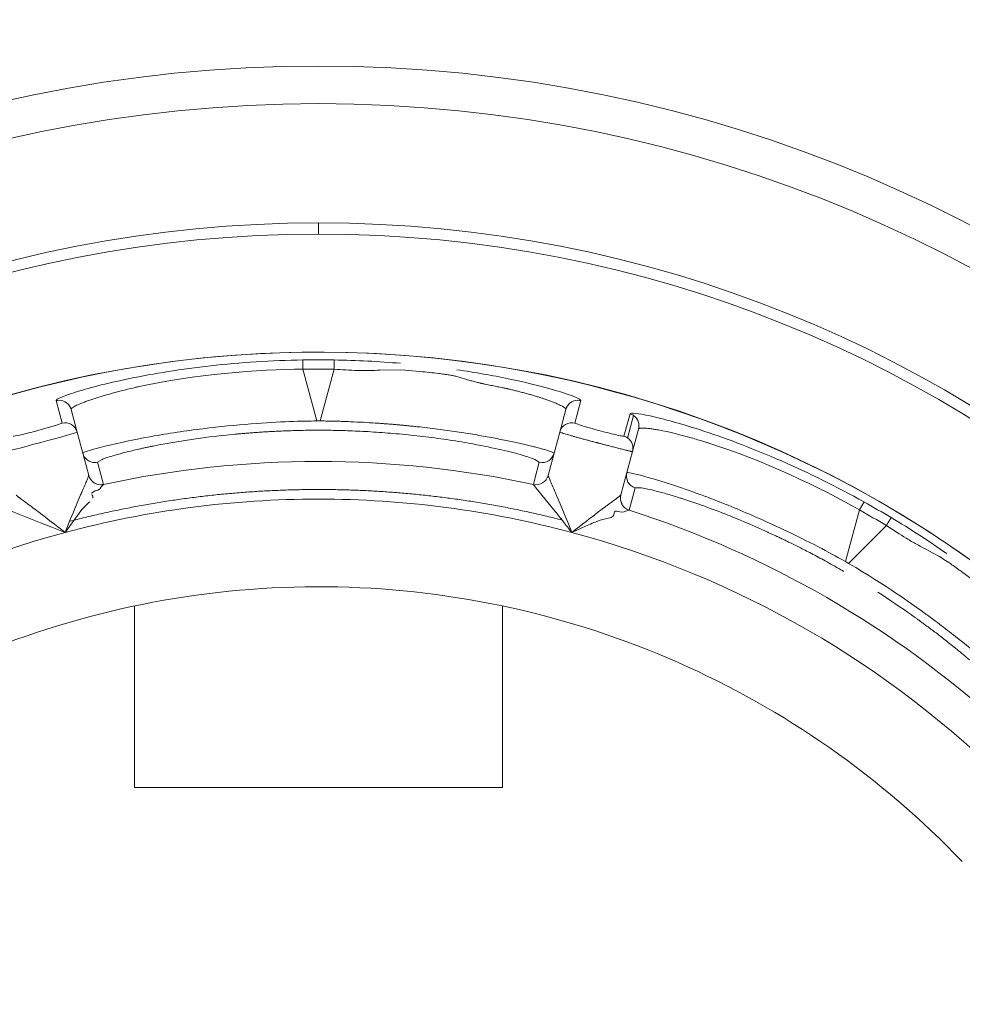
# Model space of a CAD drawing. Extents: x 0 to 283, y -70 to 196.
# Tile 23 of 30: x 230.71 to 234.47, y 107.74 to 111.66. Entities that reach past the tile are written whole.
import ezdxf

# ---------------------------------------------------------------- set-up
doc = ezdxf.new("R2010")
doc.units = 0
doc.layers.get('DEFPOINTS').update_dxf_attribs({"linetype": 'CONTINUOUS'})
doc.layers.add('VISIBLE', color=255, linetype='CONTINUOUS', lineweight=0)
doc.styles.add('SANSSERIF', font='sanss___.ttf')
doc.dimstyles.get("Standard").update_dxf_attribs({"dimtxt": 0.18, "dimasz": 0.18, "dimexe": 0.18, "dimexo": 0.0625, "dimgap": 0.09, "dimtad": 0, "dimtih": 1, "dimtoh": 1, "dimdec": 1, "dimzin": 0, "dimdsep": 46, "dimtxsty": 'SANSSERIF', "dimcen": 0.09, "dimadec": 0, "dimazin": 0, "dimtfac": 1, "dimtdec": 1, "dimtofl": 0, "dimtmove": 0, "dimatfit": 3, "dimfxl": 1, "dimtolj": 1, "dimtzin": 0, "dimarcsym": 0})

# ---------------------------------------------------------------- blocks, each defined once
blk = doc.blocks.new('*D4')
at = {"layer": 'DEFPOINTS', "color": 0, "transparency": 16777216}
for p in [(252.6358, 132.1043), (210.9036, -69.6243)]:
    blk.add_point(p, dxfattribs=at)
at = {"layer": 'VISIBLE', "color": 0, "lineweight": -2, "transparency": 16777216}
for p, q in [((254.2336, 139.8279), (253.1422, 134.5524)), ((256.7336, 139.8279), (254.2336, 139.8279)), ((210.9036, -69.7143), (210.9036, -69.5343)), ((210.8136, -69.6243), (210.9936, -69.6243))]:
    blk.add_line(p, q, dxfattribs=at)
at = {"layer": 'VISIBLE', "color": 0, "transparency": 16777216}
blk.add_solid([(252.7342, 134.6369), (253.5503, 134.468), (252.6358, 132.1043)], dxfattribs=at)
at = {"layer": 'VISIBLE', "color": 0, "transparency": 16777216, "insert": (262.1099, 139.8279), "char_height": 2.5, "attachment_point": 5, "style": 'SANSSERIF'}
blk.add_mtext('\\A1;R412.0', dxfattribs=at)
blk = doc.blocks.new('*D24')
at = {"layer": 'DEFPOINTS', "color": 0, "transparency": 16777216}
for p in [(210.9036, 115.8507), (277.8859, 115.8507), (257.4536, 75.1257)]:
    blk.add_point(p, dxfattribs=at)
at = {"layer": 'VISIBLE', "color": 0, "lineweight": -2, "transparency": 16777216}
for p, q in [((210.9661, 115.8507), (278.0659, 115.8507)), ((277.8859, 113.3507), (277.8859, 97.0937)), ((277.8859, 77.6257), (277.8859, 94.3382)), ((257.5161, 75.1257), (278.0659, 75.1257))]:
    blk.add_line(p, q, dxfattribs=at)
at = {"layer": 'VISIBLE', "color": 0, "transparency": 16777216}
for points in [[(277.4692, 113.3507), (278.3025, 113.3507), (277.8859, 115.8507)], [(277.4692, 77.6257), (278.3025, 77.6257), (277.8859, 75.1257)]]:
    blk.add_solid(points, dxfattribs=at)
at = {"layer": 'VISIBLE', "color": 0, "transparency": 16777216, "insert": (277.8859, 95.716), "char_height": 2.5, "attachment_point": 5, "style": 'SANSSERIF'}
blk.add_mtext('\\A1;81.45', dxfattribs=at)
blk = doc.blocks.new('*D27')
at = {"layer": 'DEFPOINTS', "color": 0, "transparency": 16777216}
for p in [(207.2036, 115.8507), (224.6868, 113.8261)]:
    blk.add_point(p, dxfattribs=at)
at = {"layer": 'VISIBLE', "color": 0, "lineweight": -2, "transparency": 16777216}
for p, q in [((207.2036, 115.7607), (207.2036, 115.9407)), ((207.1136, 115.8507), (207.2936, 115.8507)), ((235.8796, 112.53), (227.1702, 113.5386))]:
    blk.add_line(p, q, dxfattribs=at)
at = {"layer": 'VISIBLE', "color": 0, "transparency": 16777216}
blk.add_solid([(227.2181, 113.9525), (227.1223, 113.1247), (224.6868, 113.8261)], dxfattribs=at)
at = {"layer": 'VISIBLE', "color": 0, "transparency": 16777216, "insert": (240.3078, 112.53), "char_height": 2.5, "attachment_point": 5, "style": 'SANSSERIF'}
blk.add_mtext('\\A1;R35.2', dxfattribs=at)

msp = doc.modelspace()

# ---------------------------------------------------------------- linework, layer by layer
at = {"layer": 'VISIBLE'}
for p, q in [((231.9036, 110.8507), (231.9036, 110.8061)), ((231.8414, 110.2673), (231.8966, 110.0614)), ((231.9107, 110.0614), (231.9659, 110.2673)), ((232.1485, 110.2638), (232.2318, 110.2652)), ((232.2318, 110.2652), (232.3093, 110.2586)), ((232.4504, 110.2393), (232.5109, 110.2219)), ((230.8587, 110.1425), (230.8822, 110.0527)), ((232.9251, 110.0527), (232.9486, 110.1425)), ((230.9185, 110.1068), (230.9425, 110.0172)), ((232.8888, 110.1068), (232.8648, 110.0172)), ((232.8888, 110.1068), (232.8888, 110.1068)), ((230.8569, 110.0435), (230.8823, 110.0526)), ((231.9107, 110.0614), (231.8966, 110.0614)), ((232.9559, 110.0418), (232.9251, 110.0527)), ((233.12, 110.0005), (233.1446, 110.09)), ((233.1589, 110.083), (233.1349, 109.9934)), ((230.7895, 110.0241), (230.8569, 110.0435)), ((230.9425, 110.0172), (230.9888, 109.8445)), ((232.8648, 110.0172), (232.8185, 109.8445)), ((233.1545, 109.9395), (233.1785, 110.0291)), ((233.1083, 109.7668), (233.1545, 109.9395)), ((231.024, 109.8967), (231.0419, 109.908)), ((231.024, 109.8967), (231.0477, 109.8085)), ((232.7655, 109.8306), (232.7832, 109.8967)), ((232.7661, 109.9077), (232.7832, 109.8967)), ((230.9888, 109.8445), (230.9888, 109.8444)), ((230.9888, 109.8445), (230.9888, 109.8442)), ((232.7596, 109.8086), (232.7655, 109.8306)), ((232.8185, 109.8442), (232.8185, 109.8445)), ((231.0141, 109.7825), (230.9995, 109.7742)), ((231.035, 109.7921), (231.025, 109.7855)), ((231.0476, 109.8083), (231.0374, 109.7978)), ((231.0477, 109.8085), (231.0476, 109.8083)), ((232.7597, 109.8083), (232.7596, 109.8086)), ((232.7714, 109.7939), (232.7597, 109.8083)), ((232.8479, 109.6994), (232.7714, 109.7939)), ((233.1649, 109.7944), (233.1413, 109.7063)), ((233.1649, 109.7944), (233.186, 109.7953)), ((233.1081, 109.7666), (233.1083, 109.7668)), ((234.0771, 109.7385), (234.0581, 109.7067)), ((230.6834, 109.7001), (230.797, 109.6556)), ((230.9616, 109.7083), (230.8944, 109.617)), ((233.1101, 109.6976), (233.0993, 109.7004)), ((233.1212, 109.6986), (233.1101, 109.6976)), ((233.124, 109.7006), (233.1212, 109.6986)), ((233.127, 109.7021), (233.124, 109.7006)), ((233.1411, 109.7061), (233.127, 109.7021)), ((233.1411, 109.7061), (233.1413, 109.7063)), ((234.0029, 109.5008), (234.0581, 109.7067)), ((233.0798, 109.6872), (233.076, 109.6809)), ((233.0811, 109.695), (233.0798, 109.6872)), ((230.797, 109.6556), (230.8421, 109.6379)), ((230.8421, 109.6379), (230.8944, 109.617)), ((232.9494, 109.634), (232.9128, 109.617)), ((232.967, 109.6419), (232.9494, 109.634)), ((234.0151, 109.4938), (234.1658, 109.6445)), ((234.0151, 109.4938), (234.0029, 109.5008)), ((234.4589, 109.4652), (234.5178, 109.4214)), ((231.1711, 109.3243), (231.1711, 108.6007)), ((232.6361, 109.3243), (232.6361, 108.6007)), ((232.6361, 108.6007), (231.1711, 108.6007))]:
    msp.add_line(p, q, dxfattribs=at)
for radius in [5.625, 5.475]:
    msp.add_circle((231.9036, 105.8507), radius, dxfattribs=at)
for centre, radius, start, end in [((231.9036, 105.8507), 5, 90, 176.2731), ((231.9036, 105.8507), 5, 3.7269, 90), ((231.9036, 105.8507), 4.9555, 90, 176.2396), ((231.9036, 105.8507), 4.9555, 3.7604, 90), ((231.9036, 105.8507), 4.485, 360, 180), ((231.9036, 105.8507), 4.4848, 360, 145), ((231.9036, 105.8412), 4.4635, 89.199, 90.7904), ((230.8702, 110.0956), 0.0483, 90.0294, 103.8751), ((232.9371, 110.0938), 0.05, 90.0388, 164.9449), ((232.9371, 110.0943), 0.0495, 76.4849, 89.9906), ((232.9371, 110.0938), 0.05, 164.9449, 164.9849), ((230.8942, 110.0042), 0.05, 15, 103.9748), ((232.9131, 110.0042), 0.05, 76.025, 165), ((233.1315, 110.0445), 0.0473, 54.5686, 74.0026), ((231.9036, 105.8507), 4.1737, 89.9044, 90.0956), ((233.1062, 109.9525), 0.05, 55, 73.9748), ((233.1062, 109.9525), 0.05, 345, 55), ((231.0135, 109.9455), 0.05, 195.0157, 269.9623), ((231.0134, 109.9453), 0.0498, 270.0598, 282.2954), ((231.9036, 105.8507), 4.0491, 77.7949, 102.2051), ((232.7938, 109.9455), 0.05, 257.7665, 344.9989), ((231.0371, 109.8574), 0.05, 195, 195.0059), ((231.0371, 109.8574), 0.05, 195.0059, 270), ((231.037, 109.8571), 0.05, 195, 270), ((232.7702, 109.8574), 0.05, 257.766, 344.9999), ((232.7702, 109.8571), 0.05, 257.7949, 345), ((233.1802, 109.842), 0.05, 165.0011, 252.2336), ((231.037, 109.8571), 0.05, 270, 282.2051), ((231.0371, 109.8574), 0.05, 270, 282.191), ((231.9036, 105.8507), 3.8992, 90, 105), ((231.9036, 105.8507), 3.8992, 75, 90), ((233.1564, 109.7537), 0.05, 165, 252.1871), ((233.1566, 109.7539), 0.05, 165, 252.234), ((231.8988, 105.8425), 4.4635, 59.199, 60.7904), ((231.9036, 105.8507), 4.0491, 47.7949, 72.2051), ((231.9036, 105.8507), 3.8992, 105, 135), ((231.9036, 105.8507), 3.8992, 45, 75), ((231.9036, 105.8507), 4.1737, 59.9044, 60.0956), ((231.903, 105.8592), 3.5415, 88.7364, 100.0136), ((231.9047, 105.8592), 3.5415, 77.4864, 88.7636), ((231.9013, 105.8589), 3.5415, 99.9864, 111.2636), ((231.9063, 105.8588), 3.5415, 66.2364, 77.5136), ((231.9036, 105.8507), 3.55, 43.75, 66.25)]:
    msp.add_arc(centre, radius, start, end, dxfattribs=at)
for centre, major_axis, ratio, start_param, end_param in [((231.9648, 110.2544), (0.0011, 0.05), 0.015514, -1.30897, -0.033518), ((231.9036, 106.197), (-4.2143, 0), 0.965926, -1.585559, -1.556034), ((231.9763, 110.6762), (1.0245, -0.0769), 0.397758, -1.551128, -1.45955), ((231.9996, 110.8927), (0.9561, -0.0993), 0.650999, -1.440633, -1.347314), ((231.9497, 110.3305), (0.9597, -0.1195), 0.030048, -1.18294, -1.098821), ((233.1415, 110.0462), (-0.0153, 0.0421), 0.843372, 4.016926, 5.407252), ((233.019, 110.0272), (-0.0924, 0.0251), 0.03436, 0.828287, 1.183823), ((233.0227, 110.0275), (0.1009, -0.027), 0.043834, -1.960073, -1.531805), ((233.0239, 110.0271), (0.0964, -0.0258), 0.044788, -1.542071, -1.147399), ((233.0206, 110.0263), (0.1019, -0.0265), 0.029173, -1.140641, -0.765412), ((231.9248, 109.941), (-0.8748, -0.0562), 0.11442, -0.808772, -0.758321), ((231.8979, 109.9294), (-0.836, -0.0444), 0.125738, -0.859897, -0.807891), ((231.8971, 109.9208), (-0.8348, -0.0387), 0.133691, -0.962647, -0.859447), ((231.903, 109.8916), (-0.8427, -0.0227), 0.161969, -1.164496, -0.958806), ((233.0265, 110.0252), (0.0934, -0.0247), 0.033351, -0.762043, -0.375301), ((231.8376, 109.9794), (0.9381, -0.0907), 0.085482, 0.567883, 0.766747), ((231.8361, 110.0244), (0.9411, -0.1288), 0.059221, 0.374108, 0.569792), ((231.8036, 110.1416), (1.0385, -0.209), 0.023047, -0.0011, 0.193622), ((232.0169, 110.0733), (-0.9919, -0.1768), 0.043377, -0.381429, -0.192841), ((231.7811, 110.0759), (1.0016, -0.1795), 0.043108, 0.19027, 0.377794), ((230.9789, 109.8684), (0.2149, 0.0498), 0.416634, 4.779877, 4.831411), ((230.9736, 109.7362), (0.0618, 0.068), 0.196773, -0.453558, -0.372994), ((231.0638, 109.7952), (-0.0279, -0.0011), 0.385858, -0.34291, -0.095253), ((234.1122, 109.4513), (-0.9466, 0.3425), 0.043389, -0.381732, -0.192908), ((231.1527, 109.4987), (0.0197, 0.3037), 0.87999, 0.713346, 0.867749), ((230.9605, 109.6587), (0.018, 0.1305), 0.389877, -0.613501, -0.515648), ((230.9827, 109.7523), (0.0218, 0.009), 0.658205, -0.476468, 0), ((232.8931, 109.6099), (-0.2197, 0.2846), 0.054609, -1.431124, -1.293211), ((233.9671, 109.3823), (-0.7858, 0.3889), 0.114498, -0.808968, -0.758541), ((233.938, 109.3858), (-0.7462, 0.3795), 0.125762, -0.860083, -0.808097), ((233.933, 109.3788), (-0.7423, 0.3839), 0.133705, -0.962803, -0.859634), ((232.0768, 106.1506), (-3.6497, 2.1072), 0.965926, -1.585559, -1.556034), ((232.9357, 109.6356), (0.2511, -0.3155), 0.073145, -1.710397, -1.570054), ((233.9235, 109.3505), (-0.7412, 0.4017), 0.161988, -1.16458, -0.958963), ((234.1585, 109.6338), (0.026, 0.0427), 0.015514, -1.30897, -0.033518), ((233.9017, 109.3142), (0.7419, -0.4381), 0.204248, 1.182048, 1.378484)]:
    msp.add_ellipse(centre, major_axis=major_axis, ratio=ratio, start_param=start_param, end_param=end_param, dxfattribs=at)
for points in [[(231.842, 110.3043), (231.7164, 110.3026), (231.5918, 110.2942), (231.4748, 110.2811)], [(231.8414, 110.2673), (231.8407, 110.3149), (231.8412, 110.3041), (231.842, 110.3043)], [(232.2307, 110.291), (232.1449, 110.2983), (232.0558, 110.3031), (231.9659, 110.3043)], [(231.4748, 110.2811), (231.3571, 110.2681), (231.2471, 110.2504), (231.1512, 110.2303)], [(231.1512, 110.2303), (231.0558, 110.2104), (230.9824, 110.191), (230.933, 110.1753)], [(230.933, 110.1753), (230.8835, 110.1596), (230.858, 110.1476), (230.8587, 110.1425)], [(230.8702, 110.1438), (230.892, 110.1438), (230.9129, 110.1278), (230.9185, 110.1068)], [(233.2254, 110.0813), (233.1746, 110.0924), (233.1466, 110.0947), (233.1446, 110.09)], [(233.4418, 110.0198), (233.3492, 110.0502), (233.276, 110.0701), (233.2254, 110.0813)], [(233.7475, 109.902), (233.639, 109.9495), (233.5349, 109.9892), (233.4418, 110.0198)], [(230.6872, 110.0005), (230.6879, 109.9996), (230.7007, 110.0021), (230.7193, 110.0064)], [(234.0771, 109.7385), (233.9674, 109.7998), (233.8554, 109.8547), (233.7475, 109.902)], [(233.0993, 109.7004), (233.0904, 109.7027), (233.0818, 109.7037), (233.0811, 109.695)], [(233.0166, 109.6625), (233.0055, 109.6584), (232.9834, 109.6494), (232.967, 109.6419)], [(233.0593, 109.6741), (233.0421, 109.6707), (233.0277, 109.6666), (233.0166, 109.6625)], [(233.076, 109.6809), (233.0728, 109.6778), (233.0676, 109.6758), (233.0593, 109.6741)], [(234.407, 109.5326), (234.3364, 109.5818), (234.2616, 109.6305), (234.1844, 109.6765)], [(234.1658, 109.6445), (234.1933, 109.6262), (234.2195, 109.6093), (234.2449, 109.594)], [(234.3223, 109.5504), (234.3638, 109.5287), (234.3805, 109.5189), (234.3951, 109.5097)]]:
    msp.add_open_spline(points, degree=3, dxfattribs=at)
for points, knots in [([(230.9185, 110.1068), (230.9183, 110.1076), (230.9182, 110.1089), (230.9213, 110.1123), (230.9228, 110.1137), (230.9266, 110.1162), (230.9281, 110.1172), (230.9316, 110.1192), (230.9347, 110.1208), (230.9416, 110.1243), (230.9487, 110.1276), (230.9617, 110.133), (230.9689, 110.1358), (230.9771, 110.1389), (230.9828, 110.141), (230.9837, 110.1413), (231.0304, 110.1579), (231.0795, 110.1715), (231.1361, 110.1859), (231.1523, 110.1898), (231.1707, 110.1941), (231.1758, 110.1952), (231.182, 110.1966), (231.1837, 110.197), (231.1867, 110.1977), (231.1821, 110.1967), (231.4056, 110.2465), (231.6678, 110.2675), (231.8414, 110.2673)], [0, 0, 0, 0, 0.0625, 0.0625, 0.09375, 0.09375, 0.109375, 0.109375, 0.125, 0.125, 0.1875, 0.1875, 0.21875, 0.234375, 0.234375, 0.25, 0.25, 0.375, 0.375, 0.4375, 0.4375, 0.46875, 0.46875, 0.484375, 0.484375, 0.5, 0.5, 1, 1, 1, 1]), ([(232.3828, 110.2505), (232.3905, 110.2496), (232.3978, 110.2487), (232.4047, 110.2477), (232.4082, 110.2472), (232.4116, 110.2467), (232.4149, 110.2462), (232.4182, 110.2457), (232.4214, 110.2452), (232.4245, 110.2446), (232.4277, 110.2441), (232.4307, 110.2435), (232.4337, 110.243), (232.4396, 110.2418), (232.4452, 110.2406), (232.4504, 110.2393)], [0.3125, 0.3125, 0.3125, 0.3125, 0.33035714, 0.33035714, 0.33035714, 0.33928571, 0.33928571, 0.33928571, 0.34821429, 0.34821429, 0.34821429, 0.35714286, 0.35714286, 0.35714286, 0.375, 0.375, 0.375, 0.375]), ([(232.9486, 110.1425), (232.9498, 110.1528), (232.8415, 110.1914), (232.5976, 110.2426), (232.5288, 110.2548), (232.4546, 110.2655)], [0, 0, 0, 0, 0.5, 0.5, 0.6670378, 0.6670378, 0.6670378, 0.6670378]), ([(232.5109, 110.2219), (232.5137, 110.2211), (232.5165, 110.2202), (232.5194, 110.2194), (232.5223, 110.2186), (232.5252, 110.2178), (232.5283, 110.217), (232.5313, 110.2162), (232.5344, 110.2154), (232.5375, 110.2147), (232.5391, 110.2143), (232.5407, 110.2139), (232.5423, 110.2135), (232.544, 110.2131), (232.5456, 110.2127), (232.5472, 110.2123), (232.5489, 110.2119), (232.5506, 110.2116), (232.5522, 110.2112), (232.5539, 110.2108), (232.5556, 110.2104), (232.5573, 110.2101), (232.559, 110.2097), (232.5608, 110.2093), (232.5625, 110.2089), (232.5643, 110.2086), (232.566, 110.2082), (232.5678, 110.2078), (232.5713, 110.2071), (232.5754, 110.2063), (232.5793, 110.2055), (232.5832, 110.2047), (232.5869, 110.2039), (232.5906, 110.2032), (232.5944, 110.2024), (232.598, 110.2017), (232.6015, 110.201), (232.6051, 110.2002), (232.6086, 110.1995), (232.612, 110.1988), (232.6188, 110.1974), (232.6253, 110.1961), (232.6316, 110.1948), (232.6347, 110.1941), (232.6377, 110.1935), (232.6407, 110.1929), (232.6422, 110.1925), (232.6437, 110.1922), (232.6451, 110.1919), (232.6466, 110.1916), (232.648, 110.1913), (232.6495, 110.191), (232.6509, 110.1907), (232.6523, 110.1904), (232.6537, 110.1901), (232.6544, 110.1899), (232.6551, 110.1898), (232.6558, 110.1896), (232.6565, 110.1895), (232.6571, 110.1893), (232.6578, 110.1892), (232.6592, 110.1889), (232.6605, 110.1886), (232.6618, 110.1883), (232.6632, 110.188), (232.6645, 110.1877), (232.6658, 110.1874), (232.6684, 110.1868), (232.6709, 110.1862), (232.6734, 110.1856), (232.6758, 110.1851), (232.6782, 110.1845), (232.6806, 110.1839), (232.6852, 110.1828), (232.6912, 110.1813), (232.6971, 110.1798), (232.703, 110.1783), (232.7088, 110.1768), (232.7145, 110.1753), (232.7203, 110.1738), (232.726, 110.1723), (232.7315, 110.1708), (232.7371, 110.1692), (232.7426, 110.1677), (232.748, 110.1662), (232.7507, 110.1654), (232.7534, 110.1646), (232.756, 110.1639), (232.7587, 110.1631), (232.7613, 110.1623), (232.7639, 110.1616), (232.7691, 110.16), (232.7741, 110.1585), (232.7791, 110.157), (232.784, 110.1554), (232.7886, 110.154), (232.7927, 110.1527), (232.7967, 110.1513), (232.8008, 110.15), (232.8048, 110.1486), (232.8089, 110.1473), (232.8129, 110.1459), (232.8168, 110.1445), (232.8247, 110.1417), (232.8323, 110.1388), (232.8395, 110.136), (232.8431, 110.1346), (232.8466, 110.1332), (232.85, 110.1318), (232.8533, 110.1304), (232.8565, 110.129), (232.8596, 110.1276), (232.8657, 110.1249), (232.8711, 110.1222), (232.8756, 110.1197), (232.8845, 110.1146), (232.8897, 110.1102), (232.8888, 110.1068)], [0.4375, 0.4375, 0.4375, 0.4375, 0.4475446, 0.4475446, 0.4475446, 0.4575893, 0.4575893, 0.4575893, 0.4676339, 0.4676339, 0.4676339, 0.4726562, 0.4726562, 0.4726562, 0.4776786, 0.4776786, 0.4776786, 0.4827009, 0.4827009, 0.4827009, 0.4877232, 0.4877232, 0.4877232, 0.4927455, 0.4927455, 0.4927455, 0.4977679, 0.4977679, 0.4977679, 0.5078125, 0.5078125, 0.5078125, 0.5178571, 0.5178571, 0.5178571, 0.5279018, 0.5279018, 0.5279018, 0.5379464, 0.5379464, 0.5379464, 0.5580357, 0.5580357, 0.5580357, 0.5680804, 0.5680804, 0.5680804, 0.5731027, 0.5731027, 0.5731027, 0.578125, 0.578125, 0.578125, 0.5831473, 0.5831473, 0.5831473, 0.5856585, 0.5856585, 0.5856585, 0.5881696, 0.5881696, 0.5881696, 0.593192, 0.593192, 0.593192, 0.5982143, 0.5982143, 0.5982143, 0.6082589, 0.6082589, 0.6082589, 0.6183036, 0.6183036, 0.6183036, 0.6383929, 0.6383929, 0.6383929, 0.6584821, 0.6584821, 0.6584821, 0.6785714, 0.6785714, 0.6785714, 0.6986607, 0.6986607, 0.6986607, 0.7087054, 0.7087054, 0.7087054, 0.71875, 0.71875, 0.71875, 0.7388393, 0.7388393, 0.7388393, 0.7589286, 0.7589286, 0.7589286, 0.7790179, 0.7790179, 0.7790179, 0.7991071, 0.7991071, 0.7991071, 0.8392857, 0.8392857, 0.8392857, 0.859375, 0.859375, 0.859375, 0.8794643, 0.8794643, 0.8794643, 0.9196429, 0.9196429, 0.9196429, 0.9999907, 0.9999907, 0.9999907, 0.9999907]), ([(231.8966, 110.0614), (231.8416, 110.0611), (231.751, 110.0589), (231.5753, 110.0451), (231.5103, 110.0388), (231.4091, 110.0262), (231.3747, 110.0215), (231.3235, 110.0138), (231.3064, 110.0112), (231.2727, 110.0056), (231.2509, 110.0018), (231.0591, 109.967), (230.9639, 109.9374), (230.9652, 109.9326)], [0, 0, 0, 0, 0.25, 0.25, 0.375, 0.375, 0.4375, 0.4375, 0.46875, 0.46875, 0.5, 0.5, 1, 1, 1, 1]), ([(232.8236, 109.9411), (232.8182, 109.9429), (232.8112, 109.945), (232.8024, 109.9476), (232.798, 109.9489), (232.7931, 109.9502), (232.7877, 109.9517), (232.7823, 109.9532), (232.7764, 109.9548), (232.7699, 109.9565), (232.767, 109.9572), (232.7641, 109.958), (232.761, 109.9588), (232.7579, 109.9595), (232.7548, 109.9603), (232.7516, 109.9611), (232.7451, 109.9627), (232.7384, 109.9644), (232.7313, 109.9661), (232.7241, 109.9677), (232.7167, 109.9695), (232.7089, 109.9712), (232.7011, 109.973), (232.693, 109.9748), (232.6846, 109.9766), (232.6761, 109.9784), (232.6673, 109.9803), (232.6582, 109.9822), (232.6491, 109.9841), (232.6397, 109.986), (232.63, 109.9879), (232.6202, 109.9899), (232.6101, 109.9918), (232.5997, 109.9938), (232.5893, 109.9958), (232.5786, 109.9977), (232.5675, 109.9997), (232.5569, 110.0016), (232.5459, 110.0036), (232.5346, 110.0055), (232.5234, 110.0074), (232.5119, 110.0093), (232.5001, 110.0111), (232.4884, 110.013), (232.4764, 110.0149), (232.4641, 110.0167), (232.4519, 110.0186), (232.4394, 110.0204), (232.4267, 110.0221), (232.414, 110.0239), (232.4011, 110.0257), (232.3879, 110.0274), (232.3748, 110.0291), (232.3615, 110.0308), (232.348, 110.0325), (232.3344, 110.0341), (232.3207, 110.0357), (232.3068, 110.0373), (232.2999, 110.038), (232.2929, 110.0388), (232.2859, 110.0396), (232.2788, 110.0403), (232.2718, 110.0411), (232.2646, 110.0418), (232.2626, 110.042), (232.2606, 110.0422), (232.2585, 110.0424), (232.2564, 110.0426), (232.2543, 110.0429), (232.2521, 110.0431), (232.2477, 110.0435), (232.2431, 110.0439), (232.2383, 110.0444), (232.2335, 110.0449), (232.2285, 110.0453), (232.2233, 110.0458), (232.2181, 110.0463), (232.2127, 110.0467), (232.2071, 110.0472), (232.2015, 110.0477), (232.1956, 110.0482), (232.1896, 110.0487), (232.1836, 110.0492), (232.1773, 110.0497), (232.1709, 110.0502), (232.1644, 110.0507), (232.1577, 110.0511), (232.1508, 110.0516), (232.1439, 110.0521), (232.1368, 110.0526), (232.1295, 110.0531), (232.1148, 110.0541), (232.0993, 110.055), (232.0828, 110.0559), (232.0664, 110.0568), (232.0491, 110.0576), (232.0308, 110.0584), (232.0217, 110.0588), (232.0124, 110.0591), (232.0028, 110.0594), (231.9933, 110.0598), (231.9835, 110.0601), (231.9735, 110.0603), (231.9534, 110.0609), (231.9325, 110.0612), (231.9107, 110.0614)], [0.125, 0.125, 0.125, 0.125, 0.1875, 0.1875, 0.1875, 0.21875, 0.21875, 0.21875, 0.25, 0.25, 0.25, 0.265625, 0.265625, 0.265625, 0.28125, 0.28125, 0.28125, 0.3125, 0.3125, 0.3125, 0.34375, 0.34375, 0.34375, 0.375, 0.375, 0.375, 0.40625, 0.40625, 0.40625, 0.4375, 0.4375, 0.4375, 0.46875, 0.46875, 0.46875, 0.5, 0.5, 0.5, 0.53125, 0.53125, 0.53125, 0.5625, 0.5625, 0.5625, 0.59375, 0.59375, 0.59375, 0.625, 0.625, 0.625, 0.65625, 0.65625, 0.65625, 0.6875, 0.6875, 0.6875, 0.71875, 0.71875, 0.71875, 0.734375, 0.734375, 0.734375, 0.75, 0.75, 0.75, 0.7578125, 0.7578125, 0.7578125, 0.765625, 0.765625, 0.765625, 0.78125, 0.78125, 0.78125, 0.796875, 0.796875, 0.796875, 0.8125, 0.8125, 0.8125, 0.828125, 0.828125, 0.828125, 0.84375, 0.84375, 0.84375, 0.859375, 0.859375, 0.859375, 0.875, 0.875, 0.875, 0.90625, 0.90625, 0.90625, 0.9375, 0.9375, 0.9375, 0.953125, 0.953125, 0.953125, 0.96875, 0.96875, 0.96875, 1, 1, 1, 1]), ([(230.9425, 110.0172), (230.943, 110.0155), (230.8741, 109.9961), (230.7224, 109.9554), (230.6532, 109.9378), (230.6527, 109.9395)], [-1, -1, -1, -1, -0.5, -0.5, 0, 0, 0, 0]), ([(230.7193, 110.0064), (230.7194, 110.0064), (230.7194, 110.0064), (230.738, 110.0107), (230.7571, 110.0154), (230.7895, 110.0241)], [0.2499715, 0.2499715, 0.2499715, 0.2499715, 0.25, 0.25, 0.5000049, 0.5000049, 0.5000049, 0.5000049]), ([(231.5666, 110.008), (231.5701, 110.0083), (231.574, 110.0087), (231.5781, 110.0091), (231.5802, 110.0093), (231.5823, 110.0095), (231.5845, 110.0097), (231.5867, 110.0099), (231.589, 110.0101), (231.5914, 110.0103), (231.5937, 110.0105), (231.5961, 110.0107), (231.5986, 110.0109), (231.6012, 110.0111), (231.6037, 110.0114), (231.6064, 110.0116), (231.6117, 110.012), (231.6173, 110.0125), (231.6232, 110.013), (231.6291, 110.0135), (231.6353, 110.0139), (231.6419, 110.0144), (231.6484, 110.0149), (231.6552, 110.0154), (231.6624, 110.0159), (231.6696, 110.0164), (231.677, 110.0169), (231.6848, 110.0174), (231.6926, 110.0179), (231.7007, 110.0184), (231.7092, 110.0189), (231.7176, 110.0193), (231.7264, 110.0198), (231.7355, 110.0203), (231.7446, 110.0207), (231.754, 110.0211), (231.7637, 110.0215), (231.7735, 110.0219), (231.7836, 110.0223), (231.794, 110.0226), (231.8044, 110.023), (231.8152, 110.0233), (231.8262, 110.0235), (231.8484, 110.0241), (231.8719, 110.0244), (231.8967, 110.0244)], [0.75, 0.75, 0.75, 0.75, 0.7678571, 0.7678571, 0.7678571, 0.7767857, 0.7767857, 0.7767857, 0.7857143, 0.7857143, 0.7857143, 0.7946429, 0.7946429, 0.7946429, 0.8035714, 0.8035714, 0.8035714, 0.8214286, 0.8214286, 0.8214286, 0.8392857, 0.8392857, 0.8392857, 0.8571429, 0.8571429, 0.8571429, 0.875, 0.875, 0.875, 0.8928571, 0.8928571, 0.8928571, 0.9107143, 0.9107143, 0.9107143, 0.9285714, 0.9285714, 0.9285714, 0.9464286, 0.9464286, 0.9464286, 0.9642857, 0.9642857, 0.9642857, 1, 1, 1, 1]), ([(231.9106, 110.0244), (231.9217, 110.0244), (231.9331, 110.0243), (231.9449, 110.0242), (231.9567, 110.024), (231.9688, 110.0238), (231.9813, 110.0236), (231.9937, 110.0233), (232.0066, 110.0229), (232.0197, 110.0225), (232.0328, 110.022), (232.0463, 110.0215), (232.06, 110.0208), (232.0738, 110.0202), (232.0878, 110.0195), (232.1021, 110.0187), (232.1164, 110.0178), (232.131, 110.0169), (232.1458, 110.0159), (232.1606, 110.0148), (232.1756, 110.0137), (232.1908, 110.0124), (232.206, 110.0112), (232.2214, 110.0098), (232.237, 110.0083), (232.2525, 110.0069), (232.2682, 110.0053), (232.284, 110.0036), (232.2998, 110.0018), (232.3156, 110), (232.3315, 109.9981), (232.3474, 109.9961), (232.3633, 109.9941), (232.3792, 109.9919), (232.3951, 109.9898), (232.4109, 109.9875), (232.4266, 109.9851), (232.4423, 109.9828), (232.4579, 109.9803), (232.4733, 109.9777), (232.4886, 109.9751), (232.5038, 109.9725), (232.5186, 109.9697)], [0, 0, 0, 0, 0.0357143, 0.0357143, 0.0357143, 0.0714286, 0.0714286, 0.0714286, 0.1071429, 0.1071429, 0.1071429, 0.1428571, 0.1428571, 0.1428571, 0.1785714, 0.1785714, 0.1785714, 0.2142857, 0.2142857, 0.2142857, 0.25, 0.25, 0.25, 0.2857143, 0.2857143, 0.2857143, 0.3214286, 0.3214286, 0.3214286, 0.3571429, 0.3571429, 0.3571429, 0.3928571, 0.3928571, 0.3928571, 0.4285714, 0.4285714, 0.4285714, 0.4642857, 0.4642857, 0.4642857, 0.5, 0.5, 0.5, 0.5]), ([(232.8648, 110.0172), (232.8648, 110.0168), (232.8661, 110.0162), (232.8689, 110.0152), (232.8703, 110.0147), (232.872, 110.0141), (232.874, 110.0134), (232.875, 110.0131), (232.8761, 110.0127), (232.8772, 110.0124), (232.8784, 110.012), (232.8796, 110.0116), (232.8809, 110.0112), (232.8835, 110.0104), (232.8863, 110.0096), (232.8894, 110.0086), (232.8925, 110.0077), (232.8959, 110.0067), (232.8995, 110.0057), (232.903, 110.0047), (232.9068, 110.0036), (232.9108, 110.0025), (232.9148, 110.0013), (232.9189, 110.0002), (232.9232, 109.999), (232.9276, 109.9978), (232.9321, 109.9965), (232.9367, 109.9952), (232.9413, 109.994), (232.9461, 109.9927), (232.9509, 109.9914), (232.9558, 109.99), (232.9607, 109.9887), (232.9658, 109.9873), (232.9708, 109.986), (232.976, 109.9846), (232.9812, 109.9832), (232.9863, 109.9819), (232.9916, 109.9805), (232.9968, 109.9791), (232.9994, 109.9784), (233.0021, 109.9777), (233.0047, 109.977), (233.0074, 109.9763), (233.01, 109.9757), (233.0126, 109.975), (233.0133, 109.9748), (233.014, 109.9746), (233.0148, 109.9744), (233.0155, 109.9742), (233.0162, 109.974), (233.017, 109.9738), (233.0178, 109.9736), (233.0186, 109.9734), (233.0194, 109.9732), (233.0202, 109.973), (233.0211, 109.9727), (233.022, 109.9725), (233.0237, 109.9721), (233.0255, 109.9716), (233.0274, 109.9711), (233.0293, 109.9706), (233.0313, 109.97), (233.0334, 109.9695), (233.0376, 109.9684), (233.0421, 109.9672), (233.0469, 109.9659), (233.0493, 109.9653), (233.0518, 109.9647), (233.0543, 109.964), (233.0568, 109.9633), (233.0594, 109.9626), (233.0621, 109.9619), (233.0648, 109.9612), (233.0675, 109.9605), (233.0703, 109.9598), (233.0731, 109.9591), (233.0759, 109.9583), (233.0787, 109.9576), (233.0816, 109.9568), (233.0845, 109.9561), (233.0874, 109.9553), (233.0903, 109.9546), (233.0932, 109.9538), (233.0962, 109.953), (233.102, 109.9515), (233.1079, 109.95), (233.1136, 109.9486), (233.1168, 109.9478), (233.1198, 109.947), (233.1225, 109.9463), (233.1252, 109.9457), (233.1277, 109.9451), (233.13, 109.9445), (233.1323, 109.9439), (233.1344, 109.9434), (233.1362, 109.943), (233.1381, 109.9426), (233.1398, 109.9422), (233.1412, 109.9418), (233.1427, 109.9415), (233.144, 109.9412), (233.1452, 109.941), (233.1464, 109.9407), (233.1474, 109.9405), (233.1482, 109.9403), (233.15, 109.94), (233.1512, 109.9397), (233.1521, 109.9396), (233.1525, 109.9395), (233.1529, 109.9395), (233.1531, 109.9395), (233.1534, 109.9394), (233.1537, 109.9394), (233.1538, 109.9394), (233.154, 109.9394), (233.1541, 109.9394), (233.1542, 109.9394), (233.1543, 109.9394), (233.1544, 109.9394), (233.1544, 109.9394), (233.1544, 109.9395), (233.1544, 109.9395), (233.1545, 109.9395), (233.1545, 109.9395), (233.1545, 109.9395), (233.1545, 109.9395), (233.1545, 109.9395), (233.1545, 109.9395), (233.1545, 109.9395), (233.1545, 109.9395), (233.1545, 109.9395), (233.1545, 109.9395), (233.1545, 109.9395), (233.1545, 109.9395), (233.1545, 109.9395)], [0, 0, 0, 0, 0.071429, 0.071429, 0.071429, 0.107143, 0.107143, 0.107143, 0.125, 0.125, 0.125, 0.142857, 0.142857, 0.142857, 0.178571, 0.178571, 0.178571, 0.214286, 0.214286, 0.214286, 0.25, 0.25, 0.25, 0.285714, 0.285714, 0.285714, 0.321429, 0.321429, 0.321429, 0.357143, 0.357143, 0.357143, 0.392857, 0.392857, 0.392857, 0.428571, 0.428571, 0.428571, 0.464286, 0.464286, 0.464286, 0.482143, 0.482143, 0.482143, 0.5, 0.5, 0.5, 0.508929, 0.508929, 0.508929, 0.517857, 0.517857, 0.517857, 0.526786, 0.526786, 0.526786, 0.535714, 0.535714, 0.535714, 0.553571, 0.553571, 0.553571, 0.571429, 0.571429, 0.571429, 0.607143, 0.607143, 0.607143, 0.625, 0.625, 0.625, 0.642857, 0.642857, 0.642857, 0.660714, 0.660714, 0.660714, 0.678571, 0.678571, 0.678571, 0.696429, 0.696429, 0.696429, 0.714286, 0.714286, 0.714286, 0.75, 0.75, 0.75, 0.767857, 0.767857, 0.767857, 0.785714, 0.785714, 0.785714, 0.803571, 0.803571, 0.803571, 0.821429, 0.821429, 0.821429, 0.839286, 0.839286, 0.839286, 0.857143, 0.857143, 0.857143, 0.892857, 0.892857, 0.892857, 0.910714, 0.910714, 0.910714, 0.928571, 0.928571, 0.928571, 0.946429, 0.946429, 0.946429, 0.964286, 0.964286, 0.964286, 0.973214, 0.973214, 0.973214, 0.982143, 0.982143, 0.982143, 0.991071, 0.991071, 0.991071, 0.995536, 0.995536, 0.995536, 1, 1, 1, 1]), ([(233.1785, 110.0291), (233.1788, 110.03), (233.1793, 110.0311), (233.1837, 110.0325), (233.1857, 110.0329), (233.1902, 110.0333), (233.192, 110.0333), (233.1961, 110.0333), (233.1996, 110.0332), (233.2074, 110.0328), (233.215, 110.0321), (233.2291, 110.0302), (233.2367, 110.0291), (233.2454, 110.0276), (233.2514, 110.0266), (233.2523, 110.0265), (233.301, 110.0175), (233.3503, 110.0047), (233.4066, 109.9889), (233.4225, 109.9841), (233.4406, 109.9786), (233.4456, 109.9771), (233.4516, 109.9752), (233.4533, 109.9747), (233.4563, 109.9738), (233.4517, 109.9752), (233.6702, 109.9066), (233.9078, 109.7937), (234.0581, 109.7067)], [0, 0, 0, 0, 0.0625, 0.0625, 0.09375, 0.09375, 0.109375, 0.109375, 0.125, 0.125, 0.1875, 0.1875, 0.21875, 0.234375, 0.234375, 0.25, 0.25, 0.375, 0.375, 0.4375, 0.4375, 0.46875, 0.46875, 0.484375, 0.484375, 0.5, 0.5, 1, 1, 1, 1]), ([(233.12, 110.0005), (233.12, 110.0005), (233.12, 110.0005), (233.12, 110.0005), (233.12, 110.0005), (233.12, 110.0005), (233.12, 110.0005), (233.12, 110.0005), (233.12, 110.0005), (233.12, 110.0005), (233.12, 110.0005), (233.12, 110.0005), (233.12, 110.0005), (233.12, 110.0005), (233.12, 110.0005), (233.12, 110.0004), (233.12, 110.0004), (233.1199, 110.0004), (233.1199, 110.0004), (233.1199, 110.0004), (233.1198, 110.0003), (233.1197, 110.0003), (233.1195, 110.0003), (233.1194, 110.0003), (233.1191, 110.0003), (233.1188, 110.0003), (233.1185, 110.0003), (233.118, 110.0003), (233.117, 110.0004), (233.1155, 110.0006), (233.1132, 110.001)], [-1, -1, -1, -1, -0.9955357, -0.9955357, -0.9955357, -0.9910714, -0.9910714, -0.9910714, -0.9866071, -0.9866071, -0.9866071, -0.9821429, -0.9821429, -0.9821429, -0.9732143, -0.9732143, -0.9732143, -0.9642857, -0.9642857, -0.9642857, -0.9464286, -0.9464286, -0.9464286, -0.9285714, -0.9285714, -0.9285714, -0.9107143, -0.9107143, -0.9107143, -0.875, -0.875, -0.875, -0.875]), ([(231.0934, 109.9252), (231.1059, 109.9289), (231.1201, 109.9327), (231.136, 109.9367), (231.1439, 109.9387), (231.1523, 109.9408), (231.161, 109.9429), (231.1698, 109.945), (231.1789, 109.9471), (231.1885, 109.9492), (231.1932, 109.9503), (231.1981, 109.9514), (231.2031, 109.9525), (231.2081, 109.9536), (231.2132, 109.9547), (231.2183, 109.9558), (231.2235, 109.9569), (231.2288, 109.958), (231.2342, 109.9591), (231.2396, 109.9602), (231.245, 109.9613), (231.2506, 109.9624), (231.2618, 109.9646), (231.2733, 109.9669), (231.2852, 109.9691)], [0.25, 0.25, 0.25, 0.25, 0.3214286, 0.3214286, 0.3214286, 0.3571429, 0.3571429, 0.3571429, 0.3928571, 0.3928571, 0.3928571, 0.4107143, 0.4107143, 0.4107143, 0.4285714, 0.4285714, 0.4285714, 0.4464286, 0.4464286, 0.4464286, 0.4642857, 0.4642857, 0.4642857, 0.5, 0.5, 0.5, 0.5]), ([(234.0029, 109.5008), (233.9551, 109.528), (233.8756, 109.5714), (233.7165, 109.6473), (233.6571, 109.6743), (233.5631, 109.7141), (233.531, 109.7272), (233.4828, 109.7462), (233.4667, 109.7524), (233.4347, 109.7644), (233.4139, 109.772), (233.2304, 109.8378), (233.1332, 109.8598), (233.1319, 109.8549)], [0, 0, 0, 0, 0.25, 0.25, 0.375, 0.375, 0.4375, 0.4375, 0.46875, 0.46875, 0.5, 0.5, 1, 1, 1, 1]), ([(230.8944, 109.617), (230.9136, 109.6648), (230.9316, 109.7079), (230.9486, 109.7488), (230.953, 109.7591), (230.9577, 109.7702), (230.9589, 109.7732), (230.9609, 109.7779), (230.959, 109.7735), (230.9746, 109.8094), (230.9783, 109.8173), (230.9859, 109.837), (230.9883, 109.8432), (230.9888, 109.8442)], [0, 0, 0, 0, 0.25, 0.25, 0.375, 0.375, 0.4375, 0.4375, 0.5, 0.5, 0.75, 0.75, 1, 1, 1, 1]), ([(232.9128, 109.617), (232.8745, 109.7124), (232.849, 109.7717), (232.8442, 109.7829), (232.8378, 109.7975), (232.8315, 109.8122), (232.8287, 109.8187), (232.8217, 109.8353), (232.8188, 109.8425), (232.8185, 109.8442)], [-1, -1, -1, -1, -0.5, -0.5, -0.375, -0.375, -0.25, -0.25, 0, 0, 0, 0]), ([(233.2393, 109.7844), (233.252, 109.7813), (233.2662, 109.7775), (233.282, 109.7731), (233.2898, 109.7709), (233.2981, 109.7685), (233.3067, 109.7659), (233.3153, 109.7633), (233.3243, 109.7606), (233.3337, 109.7577), (233.3383, 109.7562), (233.3431, 109.7547), (233.348, 109.7532), (233.3528, 109.7516), (233.3578, 109.75), (233.3628, 109.7484), (233.3678, 109.7468), (233.373, 109.7451), (233.3782, 109.7433), (233.3834, 109.7416), (233.3887, 109.7398), (233.3941, 109.738), (233.4049, 109.7344), (233.416, 109.7305), (233.4274, 109.7265)], [0.25, 0.25, 0.25, 0.25, 0.3214286, 0.3214286, 0.3214286, 0.3571429, 0.3571429, 0.3571429, 0.3928571, 0.3928571, 0.3928571, 0.4107143, 0.4107143, 0.4107143, 0.4285714, 0.4285714, 0.4285714, 0.4464286, 0.4464286, 0.4464286, 0.4642857, 0.4642857, 0.4642857, 0.5, 0.5, 0.5, 0.5]), ([(230.6992, 109.7666), (230.7003, 109.7653), (230.7064, 109.7605), (230.7208, 109.7496), (230.7264, 109.7453), (230.7392, 109.7358), (230.752, 109.7263), (230.7618, 109.7191), (230.8136, 109.6805), (230.8944, 109.617)], [0, 0, 0, 0, 0.25, 0.25, 0.375, 0.375, 0.5, 0.5, 1, 1, 1, 1]), ([(232.9128, 109.617), (232.9533, 109.6488), (232.9904, 109.6771), (233.0256, 109.704), (233.0345, 109.7108), (233.0441, 109.718), (233.0467, 109.72), (233.0508, 109.7231), (233.047, 109.7202), (233.0784, 109.7435), (233.0856, 109.7485), (233.1021, 109.7618), (233.1072, 109.7659), (233.1081, 109.7666)], [0, 0, 0, 0, 0.25, 0.25, 0.375, 0.375, 0.4375, 0.4375, 0.5, 0.5, 0.75, 0.75, 1, 1, 1, 1]), ([(233.6904, 109.6195), (233.6936, 109.6181), (233.697, 109.6165), (233.7007, 109.6148), (233.7025, 109.614), (233.7044, 109.6131), (233.7064, 109.6122), (233.7084, 109.6113), (233.7104, 109.6103), (233.7125, 109.6093), (233.7146, 109.6084), (233.7168, 109.6074), (233.7191, 109.6063), (233.7213, 109.6053), (233.7236, 109.6042), (233.726, 109.6031), (233.7308, 109.6008), (233.7358, 109.5985), (233.7411, 109.5959), (233.7464, 109.5934), (233.752, 109.5907), (233.7579, 109.5879), (233.7638, 109.5851), (233.7699, 109.5821), (233.7763, 109.579), (233.7828, 109.5759), (233.7895, 109.5726), (233.7965, 109.5691), (233.8035, 109.5656), (233.8107, 109.562), (233.8183, 109.5582), (233.8258, 109.5544), (233.8337, 109.5504), (233.8418, 109.5462), (233.8499, 109.5421), (233.8583, 109.5377), (233.867, 109.5332), (233.8757, 109.5286), (233.8847, 109.5239), (233.8939, 109.5189), (233.9032, 109.514), (233.9127, 109.5088), (233.9225, 109.5035), (233.9421, 109.4928), (233.9628, 109.4812), (233.9845, 109.4687)], [0.75, 0.75, 0.75, 0.75, 0.7678571, 0.7678571, 0.7678571, 0.7767857, 0.7767857, 0.7767857, 0.7857143, 0.7857143, 0.7857143, 0.7946429, 0.7946429, 0.7946429, 0.8035714, 0.8035714, 0.8035714, 0.8214286, 0.8214286, 0.8214286, 0.8392857, 0.8392857, 0.8392857, 0.8571429, 0.8571429, 0.8571429, 0.875, 0.875, 0.875, 0.8928571, 0.8928571, 0.8928571, 0.9107143, 0.9107143, 0.9107143, 0.9285714, 0.9285714, 0.9285714, 0.9464286, 0.9464286, 0.9464286, 0.9642857, 0.9642857, 0.9642857, 1, 1, 1, 1]), ([(234.2449, 109.594), (234.2456, 109.5936), (234.2462, 109.5932), (234.2598, 109.585), (234.2726, 109.5776), (234.2978, 109.5635), (234.3015, 109.5613), (234.3223, 109.5504)], [0.06098538, 0.06098538, 0.06098538, 0.06098538, 0.0625, 0.0625, 0.09375, 0.09375, 0.125, 0.125, 0.125, 0.125]), ([(234.3951, 109.5097), (234.4024, 109.5051), (234.4114, 109.4991), (234.4328, 109.4843), (234.4533, 109.4694), (234.4589, 109.4652)], [0.18750002, 0.18750002, 0.18750002, 0.18750002, 0.21875, 0.21875, 0.25000002, 0.25000002, 0.25000002, 0.25000002]), ([(234.7456, 108.9331), (234.7422, 108.9369), (234.7376, 108.9418), (234.7251, 108.9549), (234.7152, 108.965), (234.6725, 109.0071), (234.6187, 109.0567), (234.5189, 109.1408), (234.4815, 109.1712), (234.4204, 109.2188), (234.3886, 109.2432), (234.3552, 109.2681), (234.3326, 109.2848), (234.3152, 109.2975), (234.264, 109.3345), (234.1703, 109.4025), (234.0151, 109.4938)], [0.125, 0.125, 0.125, 0.125, 0.1875, 0.1875, 0.25, 0.25, 0.5, 0.5, 0.625, 0.625, 0.6875, 0.71875, 0.71875, 0.75, 0.75, 1, 1, 1, 1]), ([(234.2658, 109.2884), (234.266, 109.2882), (234.2663, 109.288), (234.2666, 109.2878), (234.2669, 109.2876), (234.2672, 109.2874), (234.2675, 109.2871), (234.2679, 109.2869), (234.2682, 109.2866), (234.2686, 109.2863), (234.269, 109.2861), (234.2694, 109.2858), (234.2699, 109.2855), (234.2703, 109.2852), (234.2708, 109.2848), (234.2712, 109.2845), (234.2717, 109.2841), (234.2722, 109.2838), (234.2728, 109.2834), (234.2738, 109.2826), (234.275, 109.2818), (234.2762, 109.2809), (234.2775, 109.28), (234.2788, 109.2791), (234.2803, 109.278), (234.2817, 109.277), (234.2832, 109.2759), (234.2848, 109.2748), (234.2864, 109.2736), (234.2882, 109.2724), (234.29, 109.2711), (234.2917, 109.2698), (234.2936, 109.2684), (234.2956, 109.267), (234.2996, 109.2641), (234.3039, 109.261), (234.3085, 109.2576), (234.3108, 109.2559), (234.3132, 109.2542), (234.3157, 109.2523), (234.3182, 109.2505), (234.3207, 109.2486), (234.3234, 109.2467), (234.3287, 109.2427), (234.3343, 109.2386), (234.3402, 109.2342), (234.3461, 109.2297), (234.3523, 109.2251), (234.3588, 109.2202), (234.3653, 109.2153), (234.372, 109.2101), (234.379, 109.2047), (234.386, 109.1994), (234.3932, 109.1938), (234.4006, 109.188), (234.408, 109.1822), (234.4157, 109.1761), (234.4234, 109.1699), (234.4312, 109.1637), (234.4392, 109.1573), (234.4472, 109.1508), (234.4633, 109.1377), (234.4799, 109.1239), (234.4964, 109.1098)], [0.25, 0.25, 0.25, 0.25, 0.2544643, 0.2544643, 0.2544643, 0.2589286, 0.2589286, 0.2589286, 0.2633929, 0.2633929, 0.2633929, 0.2678571, 0.2678571, 0.2678571, 0.2723214, 0.2723214, 0.2723214, 0.2767857, 0.2767857, 0.2767857, 0.2857143, 0.2857143, 0.2857143, 0.2946429, 0.2946429, 0.2946429, 0.3035714, 0.3035714, 0.3035714, 0.3125, 0.3125, 0.3125, 0.3214286, 0.3214286, 0.3214286, 0.3392857, 0.3392857, 0.3392857, 0.3482143, 0.3482143, 0.3482143, 0.3571429, 0.3571429, 0.3571429, 0.375, 0.375, 0.375, 0.3928571, 0.3928571, 0.3928571, 0.4107143, 0.4107143, 0.4107143, 0.4285714, 0.4285714, 0.4285714, 0.4464286, 0.4464286, 0.4464286, 0.4642857, 0.4642857, 0.4642857, 0.5, 0.5, 0.5, 0.5])]:
    msp.add_open_spline(points, degree=3, knots=knots, dxfattribs=at)
msp.add_rational_spline([(230.9124, 109.6614), (231.4003, 109.7883), (231.9044, 109.7882), (232.3966, 109.7881), (232.8736, 109.6668)], [0.966537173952, 0.975167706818, 1, 0.975737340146, 0.96694165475], degree=2, knots=[0.053111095, 0.053111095, 0.053111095, 0.056818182, 0.056818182, 0.060440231, 0.060440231, 0.060440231], dxfattribs=at)

# ---------------------------------------------------------------- dimensions: what is measured, and where the dimension line sits
for center, mpoint, override, picture, middle in [((210.9036, -69.6243), (252.6358, 132.1043), {"dimtxt": 2.5, "dimasz": 2.5, "dimlfac": 2, "dimadec": 1}, '*D4', (262.1099, 139.8279)), ((207.2036, 115.8507), (224.6868, 113.8261), {"dimtxt": 2.5, "dimasz": 2.5, "dimexe": 2, "dimexo": 2, "dimlfac": 2, "dimse1": 1}, '*D27', (235.8796, 112.53))]:
    dim = msp.add_radius_dim(center=center, mpoint=mpoint, dimstyle='Standard', override=override, dxfattribs=at)
    dim.commit()
    dim.dimension.update_dxf_attribs({"geometry": picture, "text_midpoint": middle, "dimtype": 164})
dim = msp.add_linear_dim(base=(277.8859, 115.8507), p1=(257.4536, 75.1257), p2=(210.9036, 115.8507), angle=90, dimstyle='Standard', override={"dimtxt": 2.5, "dimasz": 2.5, "dimdec": 2, "dimlfac": 2}, dxfattribs=at)
dim.commit()
dim.dimension.update_dxf_attribs({"geometry": '*D24', "text_midpoint": (277.8859, 95.716), "dimtype": 160})

doc.saveas('drawing.dxf')
